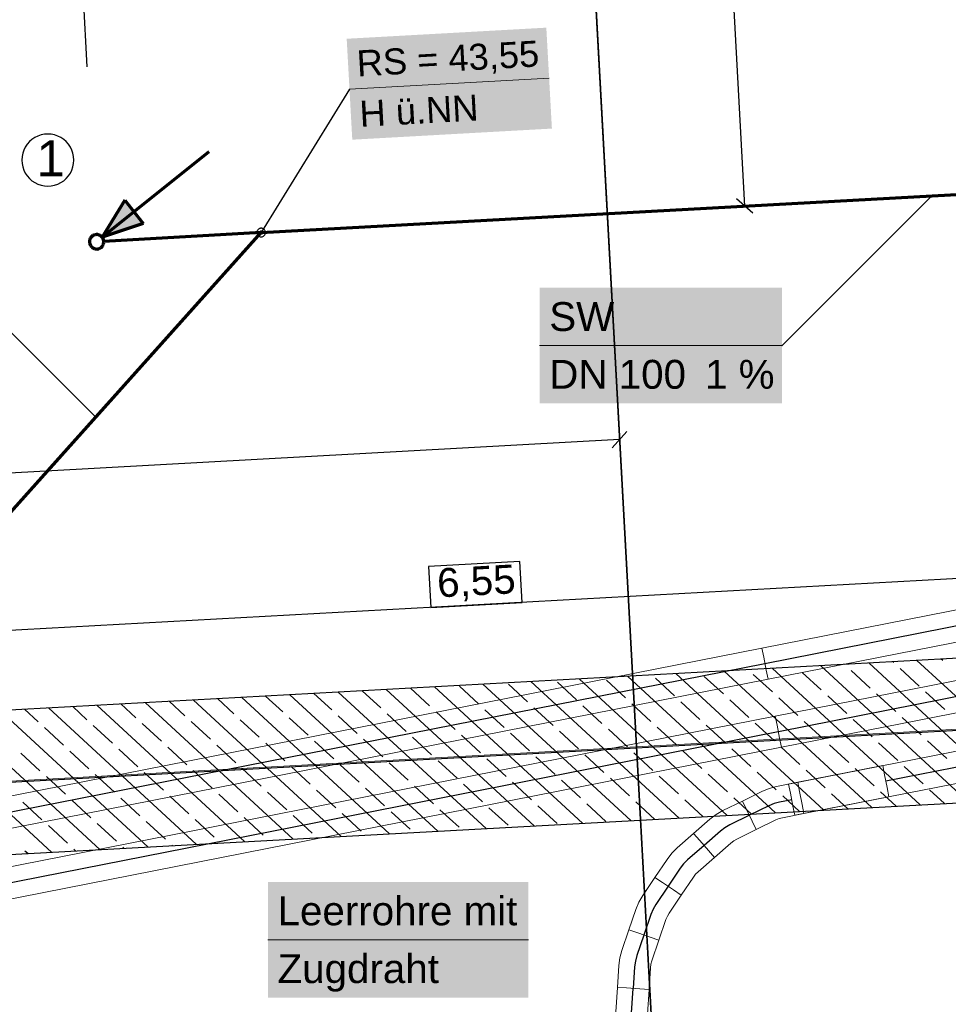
# Model space of a CAD drawing. Extents: x -779 to 790, y -208 to 633.
# Tile 57 of 232: x -60 to 4, y -22 to 46. Entities that reach past the tile are written whole.
import ezdxf
from ezdxf.lldxf.tags import DXFTag

# ---------------------------------------------------------------- set-up
doc = ezdxf.new("R2010")
doc.units = 0
doc.layers.get('0').update_dxf_attribs({"lineweight": 25})
for name, color, linetype, lineweight, true_color in [('01AFU Allgemein Bemaßung-A07F5V4RWF', 7, 'Continuous', 25, 0x848484), ('02 Raster Gebäude-A07F5V4QWF', 7, 'Continuous', 25, 0x848484), ('20 Fundament-A07F5V4OWF', 7, 'Continuous', 25, 0x848484), ('ELT Leerrohre', 1, 'Continuous', 35, 0xff0000), ('S_Mass', 150, 'Continuous', 25, 0x007fff), ('S_Schmutzwasser_Grundleitung', 7, 'Continuous', 70, 0x7f5f00), ('X_Mass', 150, 'Continuous', 25, 0x007fff)]:
    doc.layers.add(name, color=color, linetype=linetype, lineweight=lineweight, true_color=true_color)
for name, color, linetype, lineweight in [('02 Raster Gebäude-A07F5V53WF', 7, 'Continuous', 13), ('X_Allgemein', 7, 'Continuous', 25), ('X_Text', 7, 'Continuous', 25)]:
    doc.layers.add(name, color=color, linetype=linetype, lineweight=lineweight)
doc.styles.get("Standard").update_dxf_attribs({"font": 'arial.ttf'})
tags = doc.linetypes.add('Raster-A07F5V4TWF', pattern=[0.2, 0.1, -0.05, 0, -0.05]).pattern_tags.tags
tags[10:11] = [DXFTag(74, 4), DXFTag(75, 0), DXFTag(340, '0'), DXFTag(46, 1.0), DXFTag(50, 0.0), DXFTag(44, 0.0), DXFTag(45, 0.0)]
tags[8:9] = [DXFTag(74, 4), DXFTag(75, 0), DXFTag(340, '0'), DXFTag(46, 1.0), DXFTag(50, 0.0), DXFTag(44, 0.0), DXFTag(45, 0.0)]
tags[6:7] = [DXFTag(74, 4), DXFTag(75, 0), DXFTag(340, '0'), DXFTag(46, 1.0), DXFTag(50, 0.0), DXFTag(44, 0.0), DXFTag(45, 0.0)]
tags[4:5] = [DXFTag(74, 4), DXFTag(75, 0), DXFTag(340, '0'), DXFTag(46, 1.0), DXFTag(50, 0.0), DXFTag(44, 0.0), DXFTag(45, 0.0)]
tags = doc.linetypes.add('Raster-A07F5V57WF', pattern=[0.2, 0.1, -0.05, 0, -0.05]).pattern_tags.tags
tags[10:11] = [DXFTag(74, 4), DXFTag(75, 0), DXFTag(340, '0'), DXFTag(46, 1.0), DXFTag(50, 0.0), DXFTag(44, 0.0), DXFTag(45, 0.0)]
tags[8:9] = [DXFTag(74, 4), DXFTag(75, 0), DXFTag(340, '0'), DXFTag(46, 1.0), DXFTag(50, 0.0), DXFTag(44, 0.0), DXFTag(45, 0.0)]
tags[6:7] = [DXFTag(74, 4), DXFTag(75, 0), DXFTag(340, '0'), DXFTag(46, 1.0), DXFTag(50, 0.0), DXFTag(44, 0.0), DXFTag(45, 0.0)]
tags[4:5] = [DXFTag(74, 4), DXFTag(75, 0), DXFTag(340, '0'), DXFTag(46, 1.0), DXFTag(50, 0.0), DXFTag(44, 0.0), DXFTag(45, 0.0)]
tags = doc.linetypes.add('STRICHPUNKT2', pattern=[12.7, 6.35, -3.175, 0, -3.175]).pattern_tags.tags
tags[10:11] = [DXFTag(74, 4), DXFTag(75, 0), DXFTag(340, '0'), DXFTag(46, 0.0), DXFTag(50, 0.0), DXFTag(44, 0.0), DXFTag(45, 0.0)]
tags[8:9] = [DXFTag(74, 4), DXFTag(75, 0), DXFTag(340, '0'), DXFTag(46, 0.0), DXFTag(50, 0.0), DXFTag(44, 0.0), DXFTag(45, 0.0)]
tags[6:7] = [DXFTag(74, 4), DXFTag(75, 0), DXFTag(340, '0'), DXFTag(46, 0.0), DXFTag(50, 0.0), DXFTag(44, 0.0), DXFTag(45, 0.0)]
tags[4:5] = [DXFTag(74, 4), DXFTag(75, 0), DXFTag(340, '0'), DXFTag(46, 0.0), DXFTag(50, 0.0), DXFTag(44, 0.0), DXFTag(45, 0.0)]
tags = doc.linetypes.add('Wipeout_Contour-A07F5V4SWF', pattern=[1, 0, -1]).pattern_tags.tags
tags[6:7] = [DXFTag(74, 4), DXFTag(75, 0), DXFTag(340, '0'), DXFTag(46, 1.0), DXFTag(50, 0.0), DXFTag(44, 0.0), DXFTag(45, 0.0)]
tags[4:5] = [DXFTag(74, 4), DXFTag(75, 0), DXFTag(340, '0'), DXFTag(46, 1.0), DXFTag(50, 0.0), DXFTag(44, 0.0), DXFTag(45, 0.0)]

# ---------------------------------------------------------------- blocks, each defined once
blk = doc.blocks.new('Referenz-A07F5V4VWF', base_point=(-401.415, -176.34))
at = {"color": 0, "linetype": 'ByBlock', "lineweight": -2, "ltscale": 12.5}
for p, q in [((36.956, 3.751), (-93.866, -3.408)), ((-93.319, -13.394), (37.502, -6.236))]:
    blk.add_line(p, q, dxfattribs=at)
at = {"layer": '01AFU Allgemein Bemaßung-A07F5V4RWF', "color": 0, "lineweight": -2}
blk.add_line((-94.167, 2.099), (36.654, 9.257), dxfattribs=at)
at = {"layer": '01AFU Allgemein Bemaßung-A07F5V4RWF', "color": 0, "linetype": 'Wipeout_Contour-A07F5V4SWF', "lineweight": -2, "ltscale": 1.625}
for p, q in [((-25.749, 8.676), (-32.073, 8.329)), ((-32.073, 8.329), (-31.917, 5.476)), ((-25.593, 5.822), (-25.749, 8.676)), ((-31.917, 5.476), (-25.593, 5.822))]:
    blk.add_line(p, q, dxfattribs=at)
at = {"layer": '02 Raster Gebäude-A07F5V4QWF', "color": 0, "linetype": 'Raster-A07F5V4TWF', "lineweight": -2, "ltscale": 187.5}
for p, q in [((-27.967, 184.121), (-11.102, -124.094)), ((439.731, 20.782), (-281.583, -18.687))]:
    blk.add_line(p, q, dxfattribs=at)
at = {"layer": '20 Fundament-A07F5V4OWF', "color": 0, "lineweight": -2}
for p, q in [((36.956, 3.751), (-93.866, -3.408)), ((5.336, -7.996), (-4.917, 1.459)), ((-3.232, 1.537), (-3.246, 1.551)), ((8.679, -7.813), (-1.575, 1.642)), ((0.16, 1.675), (0.096, 1.734)), ((12.021, -7.63), (1.767, 1.825)), ((3.552, 1.812), (3.439, 1.917)), ((-8.034, -8.727), (-18.287, 0.728)), ((-4.691, -8.544), (-14.945, 0.911)), ((-11.642, -0.502), (-12.966, 0.718)), ((-1.349, -8.362), (-11.602, 1.094)), ((-8.25, -0.365), (-9.574, 0.856)), ((1.994, -8.179), (-8.26, 1.277)), ((-4.859, -0.227), (-6.182, 0.993)), ((-1.467, -0.09), (-2.79, 1.131)), ((1.925, 0.048), (0.601, 1.268)), ((-28.601, -1.189), (-29.925, 0.031)), ((-18.061, -9.276), (-28.315, 0.179)), ((-25.209, -1.052), (-26.533, 0.169)), ((-14.718, -9.093), (-24.972, 0.362)), ((-21.818, -0.914), (-23.141, 0.306)), ((-11.376, -8.91), (-21.63, 0.545)), ((-18.426, -0.777), (-19.749, 0.444)), ((-15.034, -0.639), (-16.357, 0.581)), ((-42.168, -1.739), (-43.356, -0.644)), ((-31.431, -10.008), (-41.684, -0.552)), ((-38.776, -1.601), (-40.013, -0.461)), ((-28.088, -9.825), (-38.342, -0.369)), ((-35.385, -1.464), (-36.671, -0.278)), ((-24.746, -9.642), (-35, -0.187)), ((-31.993, -1.327), (-33.316, -0.106)), ((-21.403, -9.459), (-31.657, -0.004)), ((-3.094, -1.854), (-4.418, -0.634)), ((0.298, -1.717), (-1.026, -0.497)), ((3.689, -1.58), (2.366, -0.359)), ((-44.801, -10.739), (-55.054, -1.284)), ((-52.344, -2.151), (-53.383, -1.192)), ((-41.458, -10.556), (-51.712, -1.101)), ((-48.952, -2.014), (-50.041, -1.01)), ((-38.116, -10.373), (-48.369, -0.918)), ((-45.56, -1.876), (-46.698, -0.827)), ((-34.773, -10.19), (-45.027, -0.735)), ((-20.053, -2.541), (-21.376, -1.321)), ((-16.661, -2.404), (-17.985, -1.184)), ((-13.269, -2.267), (-14.593, -1.046)), ((-9.878, -2.129), (-11.201, -0.909)), ((-6.486, -1.992), (-7.809, -0.771)), ((-58.17, -11.471), (-68.424, -2.015)), ((-54.828, -11.288), (-65.082, -1.833)), ((-51.485, -11.105), (-61.739, -1.65)), ((-59.127, -2.426), (-60.068, -1.558)), ((-48.143, -10.922), (-58.397, -1.467)), ((-55.735, -2.288), (-56.725, -1.375)), ((-37.012, -3.229), (-38.335, -2.008)), ((-33.62, -3.091), (-34.944, -1.871)), ((-30.228, -2.954), (-31.552, -1.733)), ((-26.837, -2.816), (-28.16, -1.596)), ((-23.445, -2.679), (-24.768, -1.458)), ((-53.971, -3.916), (-55.294, -2.695)), ((-50.579, -3.778), (-51.902, -2.558)), ((-47.187, -3.641), (-48.511, -2.42)), ((-43.795, -3.503), (-45.119, -2.283)), ((-40.404, -3.366), (-41.727, -2.146)), ((-11.505, -3.894), (-12.828, -2.673)), ((-8.113, -3.756), (-9.437, -2.536)), ((-4.721, -3.619), (-6.045, -2.399)), ((-1.33, -3.482), (-2.653, -2.261)), ((2.062, -3.344), (0.739, -2.124)), ((-57.362, -4.053), (-58.686, -2.833)), ((-28.464, -4.581), (-29.787, -3.36)), ((-25.072, -4.443), (-26.395, -3.223)), ((-21.68, -4.306), (-23.004, -3.086)), ((-18.288, -4.169), (-19.612, -2.948)), ((-14.897, -4.031), (-16.22, -2.811)), ((-45.423, -5.268), (-46.746, -4.048)), ((-42.031, -5.131), (-43.354, -3.91)), ((-38.639, -4.993), (-39.962, -3.773)), ((-35.247, -4.856), (-36.571, -3.635)), ((-31.855, -4.718), (-33.179, -3.498)), ((-2.957, -5.246), (-4.28, -4.026)), ((0.435, -5.109), (-0.888, -3.888)), ((3.827, -4.971), (2.503, -3.751)), ((-58.99, -5.818), (-60.313, -4.597)), ((-55.598, -5.68), (-56.921, -4.46)), ((-52.206, -5.543), (-53.53, -4.322)), ((-48.814, -5.405), (-50.138, -4.185)), ((-19.916, -5.933), (-21.239, -4.713)), ((-16.524, -5.796), (-17.847, -4.575)), ((-13.132, -5.658), (-14.455, -4.438)), ((-9.74, -5.521), (-11.064, -4.301)), ((-6.348, -5.384), (-7.672, -4.163)), ((-36.874, -6.62), (-38.198, -5.4)), ((-33.483, -6.483), (-34.806, -5.262)), ((-30.091, -6.345), (-31.414, -5.125)), ((-26.699, -6.208), (-28.023, -4.988)), ((-23.307, -6.071), (-24.631, -4.85)), ((-53.833, -7.307), (-55.157, -6.087)), ((-50.442, -7.17), (-51.765, -5.95)), ((-47.05, -7.033), (-48.373, -5.812)), ((-43.658, -6.895), (-44.981, -5.675)), ((-40.266, -6.758), (-41.59, -5.537)), ((-11.367, -7.286), (-12.691, -6.065)), ((-7.976, -7.148), (-9.299, -5.928)), ((-4.584, -7.011), (-5.907, -5.79)), ((-1.192, -6.873), (-2.516, -5.653)), ((2.2, -6.736), (0.876, -5.516)), ((-93.319, -13.394), (37.502, -6.236)), ((-57.225, -7.445), (-58.548, -6.224)), ((-28.326, -7.973), (-29.65, -6.752)), ((-24.935, -7.835), (-26.258, -6.615)), ((-21.543, -7.698), (-22.866, -6.477)), ((-18.151, -7.56), (-19.474, -6.34)), ((-14.759, -7.423), (-16.083, -6.203)), ((-45.285, -8.66), (-46.609, -7.439)), ((-41.893, -8.522), (-43.217, -7.302)), ((-38.502, -8.385), (-39.825, -7.164)), ((-35.11, -8.247), (-36.433, -7.027)), ((-31.718, -8.11), (-33.042, -6.89)), ((-3.02, -8.453), (-4.143, -7.418)), ((0.323, -8.27), (-0.751, -7.28)), ((3.665, -8.087), (2.641, -7.143)), ((-58.852, -9.209), (-60.176, -7.989)), ((-55.46, -9.072), (-56.784, -7.852)), ((-52.069, -8.935), (-53.392, -7.714)), ((-48.677, -8.797), (-50, -7.577)), ((-19.778, -9.325), (-21.102, -8.105)), ((-16.39, -9.185), (-17.71, -7.967)), ((-13.047, -9.002), (-14.318, -7.83)), ((-9.705, -8.819), (-10.926, -7.692)), ((-6.362, -8.636), (-7.535, -7.555)), ((-36.737, -10.012), (-38.06, -8.792)), ((-33.345, -9.875), (-34.669, -8.654)), ((-29.953, -9.737), (-31.277, -8.517)), ((-26.562, -9.6), (-27.885, -8.379)), ((-23.17, -9.462), (-24.493, -8.242)), ((-53.696, -10.699), (-55.019, -9.479)), ((-50.304, -10.562), (-51.628, -9.341)), ((-46.912, -10.424), (-48.236, -9.204)), ((-43.521, -10.287), (-44.844, -9.067)), ((-40.129, -10.149), (-41.452, -8.929)), ((-57.088, -10.837), (-58.411, -9.616)), ((-59.842, -11.562), (-60.038, -11.381)), ((-56.499, -11.379), (-56.646, -11.243)), ((-53.157, -11.196), (-53.255, -11.106)), ((-49.814, -11.013), (-49.863, -10.969))]:
    blk.add_line(p, q, dxfattribs=at)
at = {"layer": '01AFU Allgemein Bemaßung-A07F5V4RWF', "color": 0, "linetype": 'ByBlock', "lineweight": -2, "ltscale": 1.625, "insert": (-31.532, 8.18), "char_height": 2.00026, "attachment_point": 1, "rotation": 3.13197}
blk.add_mtext('{\\fArial;6,55}', dxfattribs=at)
blk = doc.blocks.new('Referenz-A07F5V59WF', base_point=(-759.499, -206.186))
at = {"layer": '02 Raster Gebäude-A07F5V53WF', "color": 0, "linetype": 'Raster-A07F5V57WF', "ltscale": 117.000008}
for p, q in [((-27.986, 184.169), (-11.121, -123.987)), ((439.625, 20.867), (-281.552, -18.604))]:
    blk.add_line(p, q, dxfattribs=at)
blk = doc.blocks.new('Maß-A07F5V6ZWF', base_point=(-22.233, 32.742))
at = {"color": 0, "linetype": 'ByBlock', "lineweight": -2, "ltscale": 0.25}
for p, q in [((-11.69, 70.743), (-12.807, 71.744)), ((-10.251, 71.353), (-22.233, 70.697)), ((-12.248, 71.243), (-10.171, 33.288)), ((-9.612, 32.788), (-10.729, 33.789)), ((-8.174, 33.398), (-20.156, 32.742))]:
    blk.add_line(p, q, dxfattribs=at)
at = {"color": 0, "linetype": 'ByBlock', "lineweight": -2, "ltscale": 0.25, "insert": (-8.936, 54.644), "char_height": 1.8, "attachment_point": 1, "rotation": 273.1327}
blk.add_mtext('{\\fArial;1.90}', dxfattribs=at)
blk = doc.blocks.new('Maß-A07F5V99WF', base_point=(-123.655, 1.417))
at = {"color": 0, "linetype": 'ByBlock', "lineweight": -2, "ltscale": 0.25}
for p, q in [((-18.952, 19.108), (-18.297, 7.126)), ((-18.843, 17.111), (-123.154, 11.402)), ((-19.344, 16.552), (-18.342, 17.669))]:
    blk.add_line(p, q, dxfattribs=at)
blk = doc.blocks.new('Maß-A07F5V9TWF', base_point=(-56.786, 42.933))
at = {"color": 0, "linetype": 'ByBlock', "lineweight": -2, "ltscale": 0.25}
for p, q in [((-21.033, 56.87), (-20.37, 44.888)), ((-21.422, 54.314), (-20.422, 55.432)), ((-56.396, 54.914), (-55.734, 42.933)), ((-20.922, 54.873), (-56.286, 52.917)), ((-56.786, 52.359), (-55.786, 53.476))]:
    blk.add_line(p, q, dxfattribs=at)
at = {"color": 0, "linetype": 'ByBlock', "lineweight": -2, "ltscale": 0.25, "insert": (-40.985, 56.167), "char_height": 1.8, "attachment_point": 1, "rotation": 3.16486}
blk.add_mtext('{\\fArial;1.77}', dxfattribs=at)
blk = doc.blocks.new('Einzeiliger Text-A07F5VCXWF', base_point=(-59.224, 35.342))
at = {"color": 0, "lineweight": -2, "insert": (-59.224, 37.842), "char_height": 2.5, "attachment_point": 1}
blk.add_mtext('{\\fArial;1}', dxfattribs=at)
blk = doc.blocks.new('Kreis-A07F5VCZWF', base_point=(-60.25, 34.669))
at = {"color": 0, "linetype": 'ByBlock', "lineweight": -2, "ltscale": 0.25}
for p, q in [((-58.914, 38.214), (-59.137, 38.138)), ((-58.682, 38.26), (-58.914, 38.214)), ((-58.447, 38.276), (-58.682, 38.26)), ((-58.211, 38.26), (-58.447, 38.276)), ((-57.98, 38.214), (-58.211, 38.26)), ((-57.757, 38.138), (-57.98, 38.214)), ((-59.878, 37.57), (-60.009, 37.374)), ((-59.722, 37.747), (-59.878, 37.57)), ((-59.545, 37.903), (-59.722, 37.747)), ((-59.349, 38.034), (-59.545, 37.903)), ((-59.137, 38.138), (-59.349, 38.034)), ((-57.545, 38.034), (-57.757, 38.138)), ((-57.349, 37.903), (-57.545, 38.034)), ((-57.172, 37.747), (-57.349, 37.903)), ((-57.016, 37.57), (-57.172, 37.747)), ((-56.885, 37.374), (-57.016, 37.57)), ((-60.189, 36.939), (-60.235, 36.708)), ((-60.113, 37.162), (-60.189, 36.939)), ((-60.009, 37.374), (-60.113, 37.162)), ((-56.781, 37.162), (-56.885, 37.374)), ((-56.705, 36.939), (-56.781, 37.162)), ((-56.659, 36.708), (-56.705, 36.939)), ((-60.235, 36.708), (-60.25, 36.472)), ((-60.25, 36.472), (-60.235, 36.237)), ((-60.235, 36.237), (-60.189, 36.005)), ((-56.705, 36.005), (-56.659, 36.237)), ((-56.643, 36.472), (-56.659, 36.708)), ((-56.659, 36.237), (-56.643, 36.472)), ((-60.189, 36.005), (-60.113, 35.782)), ((-60.113, 35.782), (-60.009, 35.57)), ((-60.009, 35.57), (-59.878, 35.374)), ((-57.016, 35.374), (-56.885, 35.57)), ((-56.885, 35.57), (-56.781, 35.782)), ((-56.781, 35.782), (-56.705, 36.005)), ((-59.878, 35.374), (-59.722, 35.197)), ((-59.722, 35.197), (-59.545, 35.041)), ((-59.545, 35.041), (-59.349, 34.91)), ((-59.349, 34.91), (-59.137, 34.806)), ((-59.137, 34.806), (-58.914, 34.73)), ((-57.98, 34.73), (-57.757, 34.806)), ((-57.757, 34.806), (-57.545, 34.91)), ((-57.545, 34.91), (-57.349, 35.041)), ((-57.349, 35.041), (-57.172, 35.197)), ((-57.172, 35.197), (-57.016, 35.374)), ((-58.914, 34.73), (-58.682, 34.684)), ((-58.682, 34.684), (-58.447, 34.669)), ((-58.447, 34.669), (-58.211, 34.684)), ((-58.211, 34.684), (-57.98, 34.73))]:
    blk.add_line(p, q, dxfattribs=at)

msp = doc.modelspace()

# ---------------------------------------------------------------- linework, layer by layer
at = {"layer": 'ELT Leerrohre', "color": 1, "lineweight": 13, "true_color": 0xff0000}
for p, q in [((105.81, 25.265), (-8.977, 2.672)), ((-8.552, 0.513), (104.367, 22.739)), ((106.737, 20.555), (-8.049, -2.038)), ((-7.624, -4.196), (105.294, 18.029)), ((107.664, 15.846), (-7.123, -6.748)), ((-6.698, -8.906), (106.221, 13.32)), ((-8.977, 2.672), (-67.847, -8.916)), ((-8.852, 2.039), (-8.977, 2.672)), ((-8.852, 2.039), (-8.977, 2.672)), ((-8.676, 1.145), (-8.852, 2.039)), ((-8.676, 1.145), (-8.852, 2.039)), ((-8.552, 0.513), (-8.676, 1.145)), ((-8.552, 0.513), (-8.676, 1.145)), ((-67.422, -11.074), (-8.552, 0.513)), ((-8.05, -2.038), (-66.92, -13.626)), ((-7.925, -2.67), (-8.05, -2.038)), ((-7.924, -2.67), (-8.049, -2.038)), ((-7.749, -3.564), (-7.925, -2.67)), ((-7.748, -3.564), (-7.924, -2.67)), ((-7.625, -4.197), (-7.749, -3.564)), ((-7.624, -4.196), (-7.748, -3.564)), ((-66.495, -15.784), (-7.625, -4.197)), ((-0.599, -5.464), (-6.486, -6.622)), ((-0.474, -6.096), (-0.599, -5.464)), ((-0.298, -6.99), (-0.474, -6.096)), ((-6.486, -6.622), (-7.963, -6.913)), ((-6.998, -7.38), (-7.123, -6.748)), ((-6.361, -7.255), (-6.486, -6.622)), ((-6.361, -7.255), (-6.486, -6.622)), ((-8.978, -7.255), (-10.33, -7.919)), ((-8.482, -7.051), (-8.978, -7.255)), ((-7.963, -6.913), (-8.482, -7.051)), ((-6.822, -8.274), (-6.998, -7.38)), ((-6.185, -8.149), (-6.361, -7.255)), ((-6.185, -8.149), (-6.361, -7.255)), ((-0.174, -7.622), (-0.298, -6.99)), ((-10.33, -7.919), (-11.682, -8.582)), ((-10.046, -8.497), (-10.33, -7.919)), ((-10.046, -8.497), (-10.33, -7.919)), ((-6.061, -8.781), (-6.185, -8.149)), ((-6.061, -8.781), (-6.185, -8.149)), ((-6.061, -8.781), (-0.174, -7.622)), ((-12.147, -8.849), (-12.573, -9.175)), ((-11.682, -8.582), (-12.147, -8.849)), ((-9.644, -9.315), (-10.046, -8.497)), ((-9.644, -9.315), (-10.046, -8.497)), ((-7.539, -9.072), (-6.061, -8.781)), ((-6.698, -8.906), (-6.822, -8.274)), ((-12.573, -9.175), (-13.707, -10.165)), ((-9.361, -9.894), (-9.644, -9.315)), ((-9.361, -9.894), (-9.644, -9.315)), ((-9.361, -9.894), (-8.009, -9.23)), ((-7.779, -9.136), (-8.009, -9.23)), ((-7.539, -9.072), (-7.779, -9.136)), ((-13.707, -10.165), (-14.841, -11.156)), ((-13.283, -10.651), (-13.707, -10.165)), ((-13.283, -10.651), (-13.707, -10.165)), ((-10.713, -10.557), (-9.361, -9.894)), ((-12.684, -11.337), (-13.283, -10.651)), ((-12.684, -11.337), (-13.283, -10.651)), ((-12.26, -11.822), (-11.126, -10.832)), ((-10.928, -10.681), (-11.126, -10.832)), ((-10.713, -10.557), (-10.928, -10.681)), ((-15.221, -11.535), (-15.549, -11.959)), ((-14.841, -11.156), (-15.221, -11.535)), ((-12.26, -11.822), (-12.684, -11.337)), ((-12.26, -11.822), (-12.684, -11.337)), ((-15.549, -11.959), (-16.388, -13.21)), ((-13.394, -12.813), (-12.26, -11.822)), ((-13.394, -12.813), (-13.57, -12.989)), ((-16.388, -13.21), (-17.227, -14.46)), ((-15.853, -13.569), (-16.388, -13.21)), ((-15.853, -13.569), (-16.388, -13.21)), ((-15.096, -14.077), (-15.853, -13.569)), ((-15.096, -14.077), (-15.853, -13.569)), ((-14.561, -14.436), (-13.722, -13.185)), ((-13.57, -12.989), (-13.722, -13.185)), ((-14.561, -14.436), (-15.096, -14.077)), ((-14.561, -14.436), (-15.096, -14.077)), ((-17.496, -14.924), (-17.702, -15.419)), ((-17.227, -14.46), (-17.496, -14.924)), ((-15.4, -15.686), (-14.561, -14.436)), ((-17.702, -15.419), (-18.189, -16.845)), ((-16.107, -17.556), (-15.621, -16.131)), ((-15.525, -15.901), (-15.621, -16.131)), ((-15.4, -15.686), (-15.525, -15.901)), ((-18.189, -16.845), (-18.676, -18.27)), ((-17.58, -17.053), (-18.189, -16.845)), ((-17.58, -17.053), (-18.189, -16.845)), ((-16.717, -17.348), (-17.58, -17.053)), ((-16.717, -17.348), (-17.58, -17.053)), ((-16.107, -17.556), (-16.717, -17.348)), ((-16.107, -17.556), (-16.717, -17.348)), ((-16.594, -18.981), (-16.107, -17.556)), ((-18.676, -18.27), (-18.816, -18.787)), ((-18.816, -18.787), (-18.887, -19.319)), ((-16.594, -18.981), (-16.659, -19.221)), ((-18.887, -19.319), (-18.989, -20.822)), ((-16.794, -20.97), (-16.692, -19.467)), ((-16.659, -19.221), (-16.692, -19.467)), ((-18.989, -20.822), (-19.104, -22.522)), ((-18.346, -20.865), (-18.989, -20.822)), ((-18.989, -20.822), (-18.346, -20.865)), ((-17.437, -20.926), (-18.346, -20.865)), ((-18.346, -20.865), (-17.437, -20.926)), ((-16.794, -20.97), (-17.437, -20.926)), ((-17.437, -20.926), (-16.794, -20.97)), ((-16.909, -22.67), (-16.794, -20.97))]:
    msp.add_line(p, q, dxfattribs=at)
at = {"layer": 'ELT Leerrohre', "color": 1, "linetype": 'STRICHPUNKT2', "lineweight": 25, "ltscale": 0.25, "true_color": 0xff0000}
for p, q in [((104.155, 23.818), (-8.764, 1.592)), ((105.082, 19.109), (-7.836, -3.117)), ((106.009, 14.399), (-0.386, -6.543)), ((-8.764, 1.592), (-67.635, -9.995)), ((-7.837, -3.117), (-66.708, -14.705)), ((-8.13, -8.093), (-8.493, -8.243)), ((-7.751, -7.992), (-8.13, -8.093)), ((-6.91, -7.827), (-7.751, -7.992)), ((-8.493, -8.243), (-9.845, -8.906)), ((-9.845, -8.906), (-11.197, -9.569)), ((-11.849, -10.003), (-12.983, -10.994)), ((-11.537, -9.765), (-11.849, -10.003)), ((-11.197, -9.569), (-11.537, -9.765)), ((-12.983, -10.994), (-14.118, -11.985)), ((-14.396, -12.262), (-14.635, -12.572)), ((-14.118, -11.985), (-14.396, -12.262)), ((-14.635, -12.572), (-15.474, -13.823)), ((-15.474, -13.823), (-16.314, -15.073)), ((-16.511, -15.413), (-16.661, -15.775)), ((-16.314, -15.073), (-16.511, -15.413)), ((-16.661, -15.775), (-17.148, -17.2)), ((-17.148, -17.2), (-17.635, -18.625)), ((-17.738, -19.004), (-17.79, -19.393)), ((-17.635, -18.625), (-17.738, -19.004)), ((-17.79, -19.393), (-17.891, -20.896)), ((-18.006, -22.596), (-17.891, -20.896))]:
    msp.add_line(p, q, dxfattribs=at)
at = {"layer": 'S_Mass', "lineweight": 18}
msp.add_line((-37.547, 41.379), (-23.717, 42.147), dxfattribs=at)
at = {"layer": 'S_Mass'}
for p, q in [((-37.547, 41.379), (-43.663, 31.455)), ((-37.556, 41.382), (-37.557, 41.381)), ((-37.557, 41.381), (-37.557, 41.38)), ((-37.557, 41.38), (-37.557, 41.378)), ((-37.557, 41.378), (-37.557, 41.377)), ((-37.557, 41.377), (-37.557, 41.376)), ((-37.557, 41.376), (-37.556, 41.375)), ((-37.555, 41.385), (-37.556, 41.383)), ((-37.556, 41.383), (-37.556, 41.382)), ((-37.556, 41.375), (-37.555, 41.373)), ((-37.554, 41.386), (-37.555, 41.386)), ((-37.555, 41.386), (-37.555, 41.385)), ((-37.555, 41.373), (-37.555, 41.372)), ((-37.555, 41.372), (-37.554, 41.371)), ((-37.553, 41.387), (-37.554, 41.386)), ((-37.554, 41.371), (-37.553, 41.371)), ((-37.551, 41.388), (-37.553, 41.387)), ((-37.553, 41.371), (-37.552, 41.37)), ((-37.552, 41.37), (-37.55, 41.369)), ((-37.55, 41.388), (-37.551, 41.388)), ((-37.549, 41.389), (-37.55, 41.388)), ((-37.55, 41.369), (-37.549, 41.369)), ((-37.548, 41.389), (-37.549, 41.389)), ((-37.549, 41.369), (-37.548, 41.369)), ((-37.546, 41.389), (-37.548, 41.389)), ((-37.548, 41.369), (-37.547, 41.369)), ((-37.547, 41.369), (-37.545, 41.369)), ((-37.545, 41.389), (-37.546, 41.389)), ((-37.544, 41.388), (-37.545, 41.389)), ((-37.545, 41.369), (-37.544, 41.369)), ((-37.543, 41.388), (-37.544, 41.388)), ((-37.544, 41.369), (-37.543, 41.37)), ((-37.541, 41.387), (-37.543, 41.388)), ((-37.543, 41.37), (-37.542, 41.371)), ((-37.542, 41.371), (-37.541, 41.371)), ((-37.54, 41.386), (-37.541, 41.387)), ((-37.541, 41.371), (-37.54, 41.372)), ((-37.539, 41.385), (-37.54, 41.386)), ((-37.54, 41.372), (-37.539, 41.373)), ((-37.539, 41.384), (-37.539, 41.385)), ((-37.538, 41.383), (-37.539, 41.384)), ((-37.539, 41.373), (-37.538, 41.374)), ((-37.538, 41.382), (-37.538, 41.383)), ((-37.537, 41.381), (-37.538, 41.382)), ((-37.538, 41.376), (-37.537, 41.377)), ((-37.538, 41.374), (-37.538, 41.376)), ((-37.537, 41.379), (-37.537, 41.381)), ((-37.537, 41.378), (-37.537, 41.379)), ((-37.537, 41.377), (-37.537, 41.378)), ((-43.961, 31.494), (-43.963, 31.455)), ((-43.963, 31.455), (-43.961, 31.415)), ((-43.953, 31.532), (-43.961, 31.494)), ((-43.961, 31.415), (-43.953, 31.377)), ((-43.941, 31.569), (-43.953, 31.532)), ((-43.953, 31.377), (-43.941, 31.34)), ((-43.923, 31.605), (-43.941, 31.569)), ((-43.901, 31.637), (-43.923, 31.605)), ((-43.875, 31.667), (-43.901, 31.637)), ((-43.846, 31.693), (-43.875, 31.667)), ((-43.813, 31.714), (-43.846, 31.693)), ((-43.778, 31.732), (-43.813, 31.714)), ((-43.741, 31.744), (-43.778, 31.732)), ((-43.762, 31.468), (-43.763, 31.455)), ((-43.763, 31.455), (-43.762, 31.442)), ((-43.76, 31.48), (-43.762, 31.468)), ((-43.762, 31.442), (-43.76, 31.429)), ((-43.756, 31.493), (-43.76, 31.48)), ((-43.76, 31.429), (-43.756, 31.416)), ((-43.75, 31.505), (-43.756, 31.493)), ((-43.756, 31.416), (-43.75, 31.405)), ((-43.743, 31.515), (-43.75, 31.505)), ((-43.75, 31.405), (-43.743, 31.394)), ((-43.734, 31.525), (-43.743, 31.515)), ((-43.743, 31.394), (-43.734, 31.384)), ((-43.703, 31.752), (-43.741, 31.744)), ((-43.724, 31.534), (-43.734, 31.525)), ((-43.734, 31.384), (-43.724, 31.375)), ((-43.713, 31.541), (-43.724, 31.534)), ((-43.724, 31.375), (-43.713, 31.368)), ((-43.702, 31.547), (-43.713, 31.541)), ((-43.713, 31.368), (-43.702, 31.362)), ((-43.663, 31.755), (-43.703, 31.752)), ((-43.689, 31.551), (-43.702, 31.547)), ((-43.676, 31.554), (-43.689, 31.551)), ((-43.663, 31.555), (-43.676, 31.554)), ((-43.624, 31.752), (-43.663, 31.755)), ((-43.65, 31.554), (-43.663, 31.555)), ((-43.637, 31.551), (-43.65, 31.554)), ((-43.625, 31.547), (-43.637, 31.551)), ((-43.613, 31.541), (-43.625, 31.547)), ((-43.625, 31.362), (-43.613, 31.368)), ((-43.586, 31.744), (-43.624, 31.752)), ((-43.602, 31.534), (-43.613, 31.541)), ((-43.613, 31.368), (-43.602, 31.375)), ((-43.593, 31.525), (-43.602, 31.534)), ((-43.602, 31.375), (-43.593, 31.384)), ((-43.584, 31.515), (-43.593, 31.525)), ((-43.593, 31.384), (-43.584, 31.394)), ((-43.549, 31.732), (-43.586, 31.744)), ((-43.577, 31.505), (-43.584, 31.515)), ((-43.584, 31.394), (-43.577, 31.405)), ((-43.571, 31.493), (-43.577, 31.505)), ((-43.577, 31.405), (-43.571, 31.416)), ((-43.567, 31.48), (-43.571, 31.493)), ((-43.571, 31.416), (-43.567, 31.429)), ((-43.564, 31.468), (-43.567, 31.48)), ((-43.567, 31.429), (-43.564, 31.442)), ((-43.563, 31.455), (-43.564, 31.468)), ((-43.564, 31.442), (-43.563, 31.455)), ((-43.513, 31.714), (-43.549, 31.732)), ((-43.481, 31.693), (-43.513, 31.714)), ((-43.451, 31.667), (-43.481, 31.693)), ((-43.425, 31.637), (-43.451, 31.667)), ((-43.404, 31.605), (-43.425, 31.637)), ((-43.386, 31.569), (-43.404, 31.605)), ((-43.374, 31.532), (-43.386, 31.569)), ((-43.386, 31.34), (-43.374, 31.377)), ((-43.366, 31.494), (-43.374, 31.532)), ((-43.374, 31.377), (-43.366, 31.415)), ((-43.363, 31.455), (-43.366, 31.494)), ((-43.366, 31.415), (-43.363, 31.455)), ((-43.941, 31.34), (-43.923, 31.305)), ((-43.923, 31.305), (-43.901, 31.272)), ((-43.901, 31.272), (-43.875, 31.242)), ((-43.875, 31.242), (-43.846, 31.217)), ((-43.846, 31.217), (-43.813, 31.195)), ((-43.813, 31.195), (-43.778, 31.177)), ((-43.778, 31.177), (-43.741, 31.165)), ((-43.741, 31.165), (-43.703, 31.157)), ((-43.703, 31.157), (-43.663, 31.155)), ((-43.702, 31.362), (-43.689, 31.358)), ((-43.689, 31.358), (-43.676, 31.355)), ((-43.676, 31.355), (-43.663, 31.355)), ((-43.663, 31.355), (-43.65, 31.355)), ((-43.663, 31.155), (-43.624, 31.157)), ((-43.65, 31.355), (-43.637, 31.358)), ((-43.637, 31.358), (-43.625, 31.362)), ((-43.624, 31.157), (-43.586, 31.165)), ((-43.586, 31.165), (-43.549, 31.177)), ((-43.549, 31.177), (-43.513, 31.195)), ((-43.513, 31.195), (-43.481, 31.217)), ((-43.481, 31.217), (-43.451, 31.242)), ((-43.451, 31.242), (-43.425, 31.272)), ((-43.425, 31.272), (-43.404, 31.305)), ((-43.404, 31.305), (-43.386, 31.34))]:
    msp.add_line(p, q, dxfattribs=at)
at = {"layer": 'S_Mass', "color": 7, "true_color": 0xffffff}
for points in [[(-23.868, 44.874), (-37.741, 44.874), (-23.911, 45.642)], [(-37.396, 38.653), (-23.868, 44.874), (-37.741, 44.874)], [(-23.523, 38.653), (-37.396, 38.653), (-23.868, 44.874)], [(-37.353, 37.884), (-23.523, 38.653), (-37.396, 38.653)]]:
    msp.add_solid(points, dxfattribs=at)
at = {"layer": 'S_Schmutzwasser_Grundleitung'}
for p, q in [((-54.674, 31.124), (-47.262, 37.065)), ((-43.663, 31.455), (49.247, 36.543)), ((-53.116, 33.688), (-54.674, 31.124)), ((-53.116, 33.688), (-51.832, 32.087)), ((-51.832, 32.087), (-54.674, 31.124)), ((-66.6, 5.86), (-43.663, 31.455)), ((-43.663, 31.455), (-54.565, 30.84)), ((-55.561, 30.866), (-55.564, 30.801)), ((-55.564, 30.801), (-55.558, 30.736)), ((-55.549, 30.931), (-55.561, 30.866)), ((-55.558, 30.736), (-55.544, 30.672)), ((-55.53, 30.993), (-55.549, 30.931)), ((-55.502, 31.052), (-55.53, 30.993)), ((-55.467, 31.107), (-55.502, 31.052)), ((-55.425, 31.157), (-55.467, 31.107)), ((-55.376, 31.202), (-55.425, 31.157)), ((-55.323, 31.239), (-55.376, 31.202)), ((-55.265, 31.269), (-55.323, 31.239)), ((-55.203, 31.292), (-55.265, 31.269)), ((-55.14, 31.306), (-55.203, 31.292)), ((-55.074, 31.311), (-55.14, 31.306)), ((-55.009, 31.308), (-55.074, 31.311)), ((-54.945, 31.297), (-55.009, 31.308)), ((-54.882, 31.277), (-54.945, 31.297)), ((-54.823, 31.25), (-54.882, 31.277)), ((-54.768, 31.215), (-54.823, 31.25)), ((-54.718, 31.172), (-54.768, 31.215)), ((-54.674, 31.124), (-54.718, 31.172)), ((-54.636, 31.071), (-54.674, 31.124)), ((-54.606, 31.013), (-54.636, 31.071)), ((-54.584, 30.951), (-54.606, 31.013)), ((-54.598, 30.63), (-54.578, 30.692)), ((-54.57, 30.887), (-54.584, 30.951)), ((-54.578, 30.692), (-54.567, 30.757)), ((-54.564, 30.822), (-54.57, 30.887)), ((-54.567, 30.757), (-54.564, 30.822)), ((-55.544, 30.672), (-55.522, 30.61)), ((-55.522, 30.61), (-55.491, 30.552)), ((-55.491, 30.552), (-55.454, 30.499)), ((-55.454, 30.499), (-55.41, 30.451)), ((-55.41, 30.451), (-55.36, 30.408)), ((-55.36, 30.408), (-55.304, 30.373)), ((-55.304, 30.373), (-55.245, 30.346)), ((-55.245, 30.346), (-55.183, 30.326)), ((-55.183, 30.326), (-55.118, 30.314)), ((-55.118, 30.314), (-55.053, 30.312)), ((-55.053, 30.312), (-54.988, 30.317)), ((-54.988, 30.317), (-54.924, 30.331)), ((-54.924, 30.331), (-54.863, 30.354)), ((-54.863, 30.354), (-54.805, 30.384)), ((-54.805, 30.384), (-54.751, 30.421)), ((-54.751, 30.421), (-54.703, 30.466)), ((-54.703, 30.466), (-54.661, 30.516)), ((-54.661, 30.516), (-54.626, 30.571)), ((-54.626, 30.571), (-54.598, 30.63))]:
    msp.add_line(p, q, dxfattribs=at)
at = {"layer": 'S_Schmutzwasser_Grundleitung', "lineweight": 13}
msp.add_line((-43.663, 31.455), (-43.663, 31.455), dxfattribs=at)
at = {"layer": 'S_Schmutzwasser_Grundleitung'}
for points in [[(-51.832, 32.087), (-54.089, 32.087), (-53.116, 33.688)], [(-54.674, 31.124), (-51.832, 32.087), (-54.089, 32.087)]]:
    msp.add_solid(points, dxfattribs=at)
at = {"layer": 'X_Mass'}
for p, q in [((-73.289, 36.815), (-55.132, 18.657)), ((-7.573, 23.634), (2.792, 33.999)), ((-7.582, 23.639), (-7.583, 23.637)), ((-7.583, 23.637), (-7.583, 23.636)), ((-7.583, 23.636), (-7.583, 23.635)), ((-7.583, 23.635), (-7.583, 23.634)), ((-7.583, 23.634), (-7.583, 23.632)), ((-7.583, 23.632), (-7.583, 23.631)), ((-7.583, 23.631), (-7.583, 23.63)), ((-7.583, 23.63), (-7.582, 23.629)), ((-7.581, 23.64), (-7.582, 23.639)), ((-7.582, 23.629), (-7.581, 23.627)), ((-7.58, 23.641), (-7.581, 23.641)), ((-7.581, 23.641), (-7.581, 23.64)), ((-7.581, 23.627), (-7.581, 23.626)), ((-7.581, 23.626), (-7.58, 23.626)), ((-7.578, 23.642), (-7.58, 23.641)), ((-7.58, 23.626), (-7.578, 23.625)), ((-7.577, 23.643), (-7.578, 23.642)), ((-7.578, 23.625), (-7.577, 23.624)), ((-7.576, 23.643), (-7.577, 23.643)), ((-7.577, 23.624), (-7.576, 23.624)), ((-7.575, 23.643), (-7.576, 23.643)), ((-7.576, 23.624), (-7.575, 23.624)), ((-7.573, 23.644), (-7.575, 23.643)), ((-7.575, 23.624), (-7.573, 23.624)), ((-7.572, 23.643), (-7.573, 23.644)), ((-7.573, 23.624), (-7.572, 23.624)), ((-7.571, 23.643), (-7.572, 23.643)), ((-7.572, 23.624), (-7.571, 23.624)), ((-7.57, 23.643), (-7.571, 23.643)), ((-7.571, 23.624), (-7.57, 23.624)), ((-7.568, 23.642), (-7.57, 23.643)), ((-7.57, 23.624), (-7.568, 23.625)), ((-7.567, 23.641), (-7.568, 23.642)), ((-7.568, 23.625), (-7.567, 23.626)), ((-7.566, 23.641), (-7.567, 23.641)), ((-7.567, 23.626), (-7.566, 23.626)), ((-7.566, 23.64), (-7.566, 23.641)), ((-7.565, 23.639), (-7.566, 23.64)), ((-7.566, 23.627), (-7.565, 23.629)), ((-7.566, 23.626), (-7.566, 23.627)), ((-7.564, 23.637), (-7.565, 23.639)), ((-7.565, 23.629), (-7.564, 23.63)), ((-7.564, 23.636), (-7.564, 23.637)), ((-7.564, 23.635), (-7.564, 23.636)), ((-7.563, 23.634), (-7.564, 23.635)), ((-7.564, 23.632), (-7.563, 23.634)), ((-7.564, 23.631), (-7.564, 23.632)), ((-7.564, 23.63), (-7.564, 23.631))]:
    msp.add_line(p, q, dxfattribs=at)
at = {"layer": 'X_Mass', "lineweight": 18}
for p, q in [((-24.373, 23.634), (-7.573, 23.634)), ((-43.198, -17.524), (-25.146, -17.524))]:
    msp.add_line(p, q, dxfattribs=at)
at = {"layer": 'X_Mass', "color": 7, "true_color": 0xffffff}
for points in [[(-24.373, 19.634), (-7.573, 19.634), (-24.373, 27.634)], [(-7.573, 19.634), (-24.373, 27.634), (-7.573, 27.634)], [(-43.198, -21.524), (-25.146, -21.524), (-43.198, -13.524)], [(-25.146, -21.524), (-43.198, -13.524), (-25.146, -13.524)]]:
    msp.add_solid(points, dxfattribs=at)

# ---------------------------------------------------------------- block references
at = {"color": 8, "lineweight": 25, "ltscale": 1250, "true_color": 0x808080}
msp.add_blockref('Referenz-A07F5V59WF', (-759.499, -206.186), dxfattribs=at)
at = {"color": 8, "lineweight": 25, "ltscale": 12.5, "true_color": 0x808080}
msp.add_blockref('Referenz-A07F5V4VWF', (-401.415, -176.34), dxfattribs=at)
at = {"layer": 'S_Mass', "ltscale": 0.25}
for name, p in [('Maß-A07F5V6ZWF', (-22.233, 32.742)), ('Maß-A07F5V9TWF', (-56.786, 42.933)), ('Maß-A07F5V99WF', (-123.655, 1.417))]:
    msp.add_blockref(name, p, dxfattribs=at)
at = {"layer": 'X_Allgemein', "ltscale": 0.25}
msp.add_blockref('Kreis-A07F5VCZWF', (-60.25, 34.669), dxfattribs=at)
at = {"layer": 'X_Text', "ltscale": 0.25}
msp.add_blockref('Einzeiliger Text-A07F5VCXWF', (-59.224, 35.342), dxfattribs=at)

# ---------------------------------------------------------------- texts
at = {"layer": 'S_Mass', "char_height": 1.8, "attachment_point": 1, "rotation": 3.18}
for s, insert in [('{\\fArial;RS = 43,55}', (-37.095, 44.058)), ('{\\fArial;H ü.NN}', (-36.901, 40.563))]:
    msp.add_mtext(s, dxfattribs=dict(at, insert=insert))
at = {"layer": 'X_Mass', "char_height": 2, "attachment_point": 1}
for s, insert in [('{\\fArial;SW}', (-23.706, 26.634)), ('{\\fArial;DN 100}', (-23.706, 22.634)), ('{\\fArial;1 %}', (-12.913, 22.634)), ('{\\fArial;Leerrohre mit}', (-42.531, -14.524)), ('{\\fArial;Zugdraht}', (-42.531, -18.524))]:
    msp.add_mtext(s, dxfattribs=dict(at, insert=insert))

doc.saveas('drawing.dxf')
